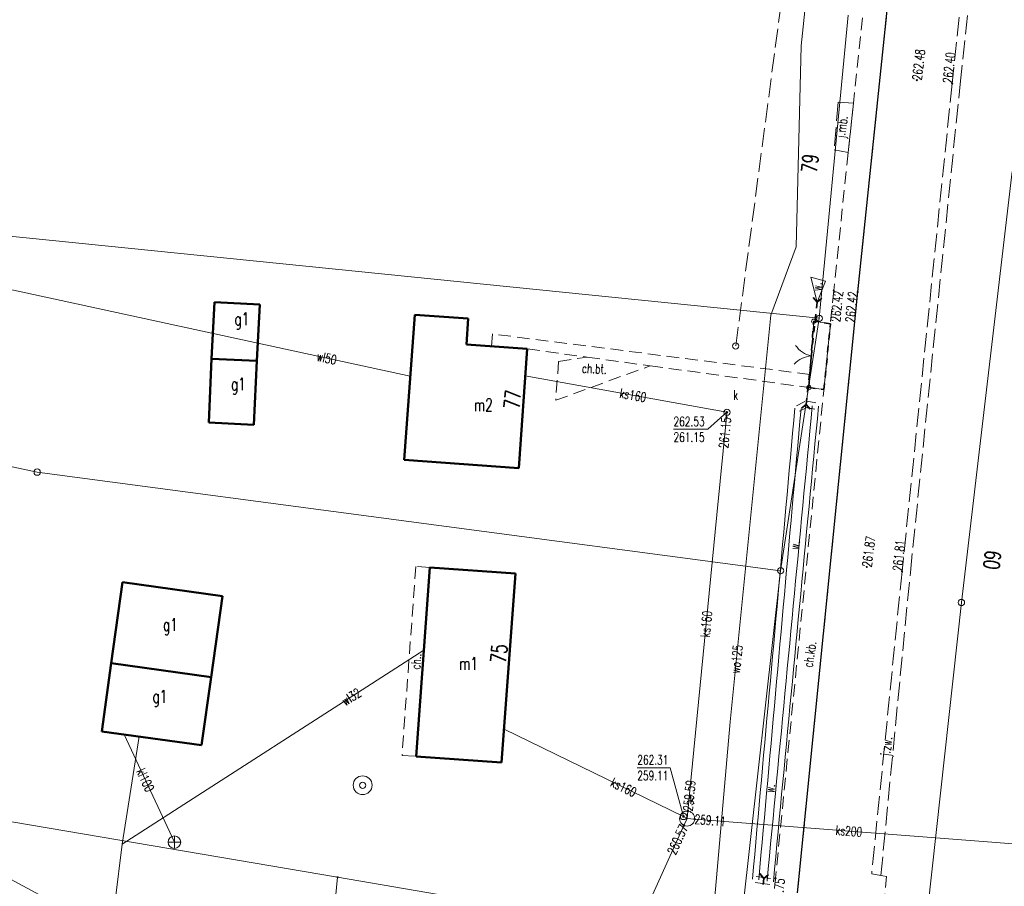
# Model space of a CAD drawing. Header units: metres. Extents: x 8389512 to 8390482, y 5507926 to 5510333.
# Tile 6 of 49: x 8389882 to 8389961, y 5508299 to 5508368. Entities that reach past the tile are written whole.
import ezdxf
from ezdxf.enums import TextEntityAlignment as Align

# ---------------------------------------------------------------- set-up
doc = ezdxf.new("R2010")
doc.units = ezdxf.units.M
doc.header["$MEASUREMENT"] = 0
for name, pattern in [('1', [0]), ('2_OTKC', [1.5, 1, -0.5]), ('2_OTKJ', [2, 1.5, -0.5]), ('2_OTKK', [0]), ('2_OTKR', [0]), ('2_OTKZ_B', [1, 0.5, -0.5]), ('3_EGBU_A', [0]), ('4_SUKP', [0]), ('4_SUPK', [0]), ('4_SUPP_P', [2, 1.5, -0.5]), ('4_SUWP', [0])]:
    doc.linetypes.add(name, pattern=pattern)
doc.layers.get('0').update_dxf_attribs({"color": 252, "linetype": 'CONTINUOUS', "lineweight": 100})
for name, color, linetype, lineweight in [('Dzialki', 252, '1', 18), ('EADTD_T_0', 252, 'CONTINUOUS', 25), ('EGBB_E_T_0', 252, 'CONTINUOUS', 20), ('EGBB_L_0', 252, '3_EGBU_A', 50), ('OTK_E_T_0', 252, 'CONTINUOUS', 0), ('OTK_E_T_1', 252, 'CONTINUOUS', 0), ('OTK_E_T_4', 252, 'CONTINUOUS', 0), ('OTK_L_0', 252, '2_OTKJ', 18), ('OTK_L_1', 252, '2_OTKK', 25), ('OTK_L_2', 252, '2_OTKC', 18), ('OTK_L_5', 252, 'CONTINUOUS', 18), ('OTK_L_8', 252, 'CONTINUOUS', 35), ('OTO_L_1', 252, 'CONTINUOUS', 18), ('OTR_T_0', 252, 'CONTINUOUS', 18), ('P_SUK_T_3', 252, 'CONTINUOUS', 18), ('P_SUKP_L_0', 252, '4_SUPP_P', 18), ('Punkty', 252, 'CONTINUOUS', 9), ('SUK_E_T_4', 252, 'CONTINUOUS', 0), ('SUK_T_0', 252, 'CONTINUOUS', 18), ('SUK_T_3', 252, 'CONTINUOUS', 18), ('SUP_E_T_1', 7, 'CONTINUOUS', 0), ('SUP_L_1', 252, '4_SUPK', 18), ('SUP_T_4', 7, 'CONTINUOUS', 18), ('SUW_T_3', 252, 'CONTINUOUS', 18), ('SUWP_E_T_0', 5, 'CONTINUOUS', 0), ('SUWP_L_0', 5, '4_SUWP', 18)]:
    doc.layers.add(name, color=color, linetype=linetype, lineweight=lineweight)
for name, color, linetype, lineweight, true_color in [('SUKP_E_T_0', 7, 'CONTINUOUS', 0, 0x803300), ('SUKP_L_0', 7, '4_SUKP', 18, 0x803300), ('SUKR_T_0', 7, 'CONTINUOUS', 18, 0x803300)]:
    doc.layers.add(name, color=color, linetype=linetype, lineweight=lineweight, true_color=true_color)
doc.styles.get("Standard").update_dxf_attribs({"font": 'Simplex.SHX', "width": 0.75})

# ---------------------------------------------------------------- blocks, each defined once
blk = doc.blocks.new('GRT')
at = {"linetype": 'Continuous'}
blk.add_circle((0, 0), 0.25, dxfattribs=at)
blk = doc.blocks.new('GRO')
at = {"linetype": 'Continuous'}
blk.add_circle((0, 0), 0.045, dxfattribs=at)
blk = doc.blocks.new('2_OTRS')
at = {"linetype": 'Continuous'}
blk.add_circle((0, 0), 0.045, dxfattribs=at)
blk = doc.blocks.new('4_SUKS')
at = {"linetype": 'Continuous'}
blk.add_circle((0, 0), 0.25, dxfattribs=at)
blk = doc.blocks.new('4_SUKE')
at = {"linetype": 'Continuous'}
for p, q in [((-0.5, 0), (0.5, 0)), ((0, -0.5), (0, 0.5))]:
    blk.add_line(p, q, dxfattribs=at)
blk.add_circle((0, 0), 0.5, dxfattribs=at)
blk = doc.blocks.new('4_SUPS')
at = {"linetype": 'Continuous'}
blk.add_circle((0, 0), 0.0625, dxfattribs=at)
blk = doc.blocks.new('4_SUPW')
at = {"linetype": 'Continuous'}
blk.add_circle((0, 0), 0.25, dxfattribs=at)
blk = doc.blocks.new('4_SUWS')
at = {"linetype": 'Continuous'}
for radius in [0.75, 0.25]:
    blk.add_circle((0, 0), radius, dxfattribs=at)

msp = doc.modelspace()

# ---------------------------------------------------------------- linework, layer by layer
at = {"layer": 'Dzialki'}
for p, q in [((8389946.09, 5508344.56), (8389948.39, 5508368.72)), ((8389961.45, 5508356.25), (8389957.41, 5508321.91)), ((8389880.8, 5508351.19), (8389946.09, 5508344.56)), ((8389819.78, 5508345.98), (8389883.8, 5508332.3)), ((8389943.01, 5508324.44), (8389946.09, 5508344.56)), ((8389883.8, 5508332.3), (8389943.01, 5508324.44)), ((8389939.66, 5508294.57), (8389943.01, 5508324.44)), ((8389957.41, 5508321.91), (8389954.18, 5508292.44)), ((8389796.23, 5508318.98), (8389907.72, 5508300.01)), ((8389907.72, 5508300.01), (8389904.04, 5508262.07)), ((8389907.72, 5508300.01), (8389939.66, 5508294.57))]:
    msp.add_line(p, q, dxfattribs=at)
at = {"layer": 'EGBB_L_0', "linetype": '3_EGBU_A'}
for p, q in [((8389897.69, 5508341.34), (8389897.91, 5508345.84)), ((8389901.52, 5508345.67), (8389897.91, 5508345.84)), ((8389901.3, 5508341.17), (8389901.52, 5508345.67)), ((8389913.03, 5508333.27), (8389913.87, 5508344.84)), ((8389918.13, 5508344.54), (8389913.87, 5508344.84)), ((8389917.99, 5508342.46), (8389918.13, 5508344.54)), ((8389922.83, 5508342.12), (8389917.99, 5508342.46)), ((8389922.15, 5508332.61), (8389922.83, 5508342.12)), ((8389897.46, 5508336.25), (8389897.69, 5508341.34)), ((8389901.3, 5508341.17), (8389897.69, 5508341.34)), ((8389901.06, 5508336.08), (8389901.3, 5508341.17)), ((8389901.06, 5508336.08), (8389897.46, 5508336.25)), ((8389922.15, 5508332.61), (8389913.03, 5508333.27)), ((8389913.99, 5508309.64), (8389915.08, 5508324.7)), ((8389921.89, 5508324.21), (8389915.08, 5508324.7)), ((8389920.79, 5508309.15), (8389921.89, 5508324.21)), ((8389889.7, 5508317.08), (8389890.59, 5508323.52)), ((8389898.56, 5508322.41), (8389890.59, 5508323.52)), ((8389897.67, 5508315.97), (8389898.56, 5508322.41)), ((8389888.94, 5508311.64), (8389889.7, 5508317.08)), ((8389897.67, 5508315.97), (8389889.7, 5508317.08)), ((8389896.9, 5508310.53), (8389897.67, 5508315.97)), ((8389896.9, 5508310.53), (8389888.94, 5508311.64)), ((8389920.79, 5508309.15), (8389913.99, 5508309.64))]:
    msp.add_line(p, q, dxfattribs=at)
at = {"layer": 'OTK_L_0', "linetype": '2_OTKJ'}
for p, q in [((8389957.31, 5508363.23), (8389960.188, 5508390.575)), ((8389952.89, 5508382.54), (8389949.15, 5508346.66)), ((8389957.43, 5508370.537), (8389956.67, 5508363.26)), ((8389956.67, 5508363.26), (8389952.68, 5508324.38)), ((8389953.34, 5508324.31), (8389957.31, 5508363.23)), ((8389947.58, 5508361.79), (8389947.28, 5508357.99)), ((8389948.807, 5508361.698), (8389947.58, 5508361.79)), ((8389948.393, 5508357.761), (8389948.807, 5508361.698)), ((8389947.28, 5508357.99), (8389948.393, 5508357.761)), ((8389949.15, 5508346.66), (8389944.35, 5508298.78)), ((8389952.68, 5508324.38), (8389950.265, 5508300.296)), ((8389950.995, 5508300.148), (8389953.34, 5508324.31)), ((8389951.43, 5508300.06), (8389950.265, 5508300.296)), ((8389950.265, 5508300.296), (8389950.995, 5508300.148)), ((8389950.99, 5508295.21), (8389951.43, 5508300.06))]:
    msp.add_line(p, q, dxfattribs=at)
at = {"layer": 'OTK_L_1', "linetype": '2_OTKK'}
for p, q in [((8389949.15, 5508346.66), (8389952.89, 5508382.54)), ((8389944.35, 5508298.78), (8389949.15, 5508346.66))]:
    msp.add_line(p, q, dxfattribs=at)
at = {"layer": 'OTK_L_2', "linetype": '2_OTKC'}
for p, q in [((8389949.15, 5508346.66), (8389952.89, 5508382.54)), ((8389949.68, 5508370.01), (8389948.807, 5508361.698)), ((8389948.807, 5508361.698), (8389948.393, 5508357.761)), ((8389948.393, 5508357.761), (8389947.24, 5508346.78)), ((8389944.35, 5508298.78), (8389949.15, 5508346.66)), ((8389947.24, 5508346.78), (8389946.35, 5508337.8)), ((8389945.644, 5508344.329), (8389945.339, 5508340.087)), ((8389946.975, 5508344.106), (8389945.644, 5508344.329)), ((8389946.457, 5508338.878), (8389946.975, 5508344.106)), ((8389920.052, 5508343.315), (8389919.983, 5508342.32)), ((8389945.339, 5508340.087), (8389920.052, 5508343.315)), ((8389919.983, 5508342.32), (8389922.83, 5508342.12)), ((8389922.83, 5508342.12), (8389927.608, 5508341.46)), ((8389925.331, 5508341.127), (8389925.1, 5508338.024)), ((8389925.331, 5508341.127), (8389927.608, 5508341.46)), ((8389927.608, 5508341.46), (8389932.63, 5508340.771)), ((8389925.1, 5508338.024), (8389932.63, 5508340.771)), ((8389932.63, 5508340.771), (8389945.258, 5508339.04)), ((8389945.258, 5508339.04), (8389945.339, 5508340.087)), ((8389945.339, 5508340.087), (8389945.258, 5508339.04)), ((8389945.258, 5508339.04), (8389946.457, 5508338.878)), ((8389946.35, 5508337.8), (8389942.6, 5508299.95)), ((8389913.955, 5508324.786), (8389912.857, 5508309.725)), ((8389915.08, 5508324.7), (8389913.955, 5508324.786)), ((8389914.736, 5508319.942), (8389915.08, 5508324.7)), ((8389913.985, 5508309.641), (8389914.736, 5508319.942)), ((8389912.857, 5508309.725), (8389913.985, 5508309.641)), ((8389942.6, 5508299.95), (8389942.519, 5508299.155))]:
    msp.add_line(p, q, dxfattribs=at)
at = {"layer": 'OTK_L_5', "linetype": '2_OTKR'}
for p, q in [((8389945.41, 5508347.83), (8389945.91, 5508345.84)), ((8389946.58, 5508347.53), (8389945.41, 5508347.83)), ((8389945.91, 5508345.84), (8389946.58, 5508347.53))]:
    msp.add_line(p, q, dxfattribs=at)
at = {"layer": 'OTK_L_5', "linetype": '2_OTKJ'}
for p, q in [((8389944.141, 5508337.392), (8389944.052, 5508336.404)), ((8389944.938, 5508337.924), (8389944.278, 5508337.594)), ((8389945.162, 5508337.476), (8389944.502, 5508337.146)), ((8389944.639, 5508337.348), (8389944.55, 5508336.36)), ((8389945.736, 5508337.324), (8389945.006, 5508337.454)), ((8389945.824, 5508337.816), (8389945.094, 5508337.946)), ((8389945.436, 5508336.596), (8389945.531, 5508337.594)), ((8389945.934, 5508336.549), (8389946.029, 5508337.546)), ((8389945.342, 5508335.599), (8389945.436, 5508336.596)), ((8389945.839, 5508335.552), (8389945.934, 5508336.549)), ((8389944.052, 5508336.404), (8389943.964, 5508335.417)), ((8389944.55, 5508336.36), (8389944.462, 5508335.372)), ((8389943.964, 5508335.417), (8389943.875, 5508334.429)), ((8389944.462, 5508335.372), (8389944.373, 5508334.384)), ((8389945.247, 5508334.602), (8389945.342, 5508335.599)), ((8389945.745, 5508334.554), (8389945.839, 5508335.552)), ((8389943.875, 5508334.429), (8389943.786, 5508333.441)), ((8389944.373, 5508334.384), (8389944.284, 5508333.396)), ((8389945.152, 5508333.604), (8389945.247, 5508334.602)), ((8389945.65, 5508333.557), (8389945.745, 5508334.554)), ((8389943.786, 5508333.441), (8389943.698, 5508332.453)), ((8389944.284, 5508333.396), (8389944.196, 5508332.408)), ((8389945.057, 5508332.607), (8389945.152, 5508333.604)), ((8389945.555, 5508332.56), (8389945.65, 5508333.557)), ((8389944.963, 5508331.609), (8389945.057, 5508332.607)), ((8389945.46, 5508331.562), (8389945.555, 5508332.56)), ((8389943.698, 5508332.453), (8389943.609, 5508331.465)), ((8389944.196, 5508332.408), (8389944.107, 5508331.42)), ((8389943.609, 5508331.465), (8389943.52, 5508330.477)), ((8389944.107, 5508331.42), (8389944.018, 5508330.432)), ((8389944.868, 5508330.612), (8389944.963, 5508331.609)), ((8389945.366, 5508330.565), (8389945.46, 5508331.562)), ((8389943.52, 5508330.477), (8389943.432, 5508329.489)), ((8389944.018, 5508330.432), (8389943.93, 5508329.444)), ((8389944.773, 5508329.615), (8389944.868, 5508330.612)), ((8389945.271, 5508329.567), (8389945.366, 5508330.565)), ((8389943.432, 5508329.489), (8389943.343, 5508328.501)), ((8389943.93, 5508329.444), (8389943.841, 5508328.457)), ((8389944.678, 5508328.617), (8389944.773, 5508329.615)), ((8389945.176, 5508328.57), (8389945.271, 5508329.567)), ((8389944.584, 5508327.62), (8389944.678, 5508328.617)), ((8389945.082, 5508327.573), (8389945.176, 5508328.57)), ((8389943.343, 5508328.501), (8389943.254, 5508327.513)), ((8389943.841, 5508328.457), (8389943.752, 5508327.469)), ((8389943.254, 5508327.513), (8389943.165, 5508326.526)), ((8389943.752, 5508327.469), (8389943.663, 5508326.481)), ((8389944.489, 5508326.623), (8389944.584, 5508327.62)), ((8389944.987, 5508326.575), (8389945.082, 5508327.573)), ((8389943.165, 5508326.526), (8389943.077, 5508325.538)), ((8389943.663, 5508326.481), (8389943.575, 5508325.493)), ((8389944.394, 5508325.625), (8389944.489, 5508326.623)), ((8389944.892, 5508325.578), (8389944.987, 5508326.575)), ((8389943.077, 5508325.538), (8389942.988, 5508324.55)), ((8389943.575, 5508325.493), (8389943.486, 5508324.505)), ((8389944.3, 5508324.628), (8389944.394, 5508325.625)), ((8389944.797, 5508324.581), (8389944.892, 5508325.578)), ((8389942.988, 5508324.55), (8389942.899, 5508323.562)), ((8389943.486, 5508324.505), (8389943.397, 5508323.517)), ((8389944.205, 5508323.63), (8389944.3, 5508324.628)), ((8389944.703, 5508323.583), (8389944.797, 5508324.581)), ((8389942.899, 5508323.562), (8389942.811, 5508322.574)), ((8389943.397, 5508323.517), (8389943.309, 5508322.529)), ((8389944.11, 5508322.633), (8389944.205, 5508323.63)), ((8389944.608, 5508322.586), (8389944.703, 5508323.583)), ((8389942.811, 5508322.574), (8389942.722, 5508321.586)), ((8389943.309, 5508322.529), (8389943.22, 5508321.541)), ((8389944.015, 5508321.636), (8389944.11, 5508322.633)), ((8389944.513, 5508321.588), (8389944.608, 5508322.586)), ((8389942.722, 5508321.586), (8389942.633, 5508320.598)), ((8389943.22, 5508321.541), (8389943.131, 5508320.553)), ((8389943.921, 5508320.638), (8389944.015, 5508321.636)), ((8389944.418, 5508320.591), (8389944.513, 5508321.588)), ((8389942.633, 5508320.598), (8389942.545, 5508319.61)), ((8389943.131, 5508320.553), (8389943.043, 5508319.566)), ((8389943.826, 5508319.641), (8389943.921, 5508320.638)), ((8389944.324, 5508319.594), (8389944.418, 5508320.591)), ((8389942.545, 5508319.61), (8389942.456, 5508318.622)), ((8389943.043, 5508319.566), (8389942.954, 5508318.578)), ((8389943.731, 5508318.644), (8389943.826, 5508319.641)), ((8389944.229, 5508318.596), (8389944.324, 5508319.594)), ((8389942.456, 5508318.622), (8389942.367, 5508317.634)), ((8389942.954, 5508318.578), (8389942.865, 5508317.59)), ((8389943.636, 5508317.646), (8389943.731, 5508318.644)), ((8389944.134, 5508317.599), (8389944.229, 5508318.596)), ((8389942.367, 5508317.634), (8389942.279, 5508316.647)), ((8389942.865, 5508317.59), (8389942.777, 5508316.602)), ((8389943.542, 5508316.649), (8389943.636, 5508317.646)), ((8389944.039, 5508316.602), (8389944.134, 5508317.599)), ((8389942.279, 5508316.647), (8389942.19, 5508315.659)), ((8389942.777, 5508316.602), (8389942.688, 5508315.614)), ((8389943.447, 5508315.652), (8389943.542, 5508316.649)), ((8389943.945, 5508315.604), (8389944.039, 5508316.602)), ((8389942.19, 5508315.659), (8389942.101, 5508314.671)), ((8389942.688, 5508315.614), (8389942.599, 5508314.626)), ((8389943.352, 5508314.654), (8389943.447, 5508315.652)), ((8389943.85, 5508314.607), (8389943.945, 5508315.604)), ((8389942.101, 5508314.671), (8389942.013, 5508313.683)), ((8389942.599, 5508314.626), (8389942.511, 5508313.638)), ((8389943.257, 5508313.657), (8389943.352, 5508314.654)), ((8389943.755, 5508313.61), (8389943.85, 5508314.607)), ((8389942.013, 5508313.683), (8389941.924, 5508312.695)), ((8389942.511, 5508313.638), (8389942.422, 5508312.65)), ((8389943.163, 5508312.659), (8389943.257, 5508313.657)), ((8389943.66, 5508312.612), (8389943.755, 5508313.61)), ((8389941.924, 5508312.695), (8389941.835, 5508311.707)), ((8389942.422, 5508312.65), (8389942.333, 5508311.662)), ((8389943.068, 5508311.662), (8389943.163, 5508312.659)), ((8389943.566, 5508311.615), (8389943.66, 5508312.612)), ((8389941.835, 5508311.707), (8389941.747, 5508310.719)), ((8389942.333, 5508311.662), (8389942.245, 5508310.674)), ((8389942.973, 5508310.665), (8389943.068, 5508311.662)), ((8389943.471, 5508310.617), (8389943.566, 5508311.615)), ((8389941.747, 5508310.719), (8389941.658, 5508309.731)), ((8389942.245, 5508310.674), (8389942.156, 5508309.687)), ((8389942.878, 5508309.667), (8389942.973, 5508310.665)), ((8389943.376, 5508309.62), (8389943.471, 5508310.617)), ((8389941.658, 5508309.731), (8389941.569, 5508308.743)), ((8389942.156, 5508309.687), (8389942.067, 5508308.699)), ((8389942.784, 5508308.67), (8389942.878, 5508309.667)), ((8389943.282, 5508308.623), (8389943.376, 5508309.62)), ((8389941.569, 5508308.743), (8389941.48, 5508307.756)), ((8389942.067, 5508308.699), (8389941.978, 5508307.711)), ((8389942.689, 5508307.673), (8389942.784, 5508308.67)), ((8389943.187, 5508307.625), (8389943.282, 5508308.623)), ((8389941.48, 5508307.756), (8389941.392, 5508306.768)), ((8389941.978, 5508307.711), (8389941.89, 5508306.723)), ((8389942.594, 5508306.675), (8389942.689, 5508307.673)), ((8389943.092, 5508306.628), (8389943.187, 5508307.625)), ((8389941.392, 5508306.768), (8389941.303, 5508305.78)), ((8389941.89, 5508306.723), (8389941.801, 5508305.735)), ((8389942.5, 5508305.678), (8389942.594, 5508306.675)), ((8389942.997, 5508305.631), (8389943.092, 5508306.628)), ((8389941.303, 5508305.78), (8389941.214, 5508304.792)), ((8389941.801, 5508305.735), (8389941.712, 5508304.747)), ((8389942.405, 5508304.68), (8389942.5, 5508305.678)), ((8389942.903, 5508304.633), (8389942.997, 5508305.631)), ((8389941.214, 5508304.792), (8389941.126, 5508303.804)), ((8389941.712, 5508304.747), (8389941.624, 5508303.759)), ((8389942.31, 5508303.683), (8389942.405, 5508304.68)), ((8389942.808, 5508303.636), (8389942.903, 5508304.633)), ((8389941.126, 5508303.804), (8389941.037, 5508302.816)), ((8389941.624, 5508303.759), (8389941.535, 5508302.771)), ((8389942.215, 5508302.686), (8389942.31, 5508303.683)), ((8389942.713, 5508302.638), (8389942.808, 5508303.636)), ((8389941.037, 5508302.816), (8389940.948, 5508301.828)), ((8389941.535, 5508302.771), (8389941.446, 5508301.783)), ((8389942.121, 5508301.688), (8389942.215, 5508302.686)), ((8389942.618, 5508301.641), (8389942.713, 5508302.638)), ((8389940.948, 5508301.828), (8389940.86, 5508300.84)), ((8389941.446, 5508301.783), (8389941.358, 5508300.796)), ((8389942.026, 5508300.691), (8389942.121, 5508301.688)), ((8389942.524, 5508300.644), (8389942.618, 5508301.641)), ((8389940.86, 5508300.84), (8389940.771, 5508299.852)), ((8389941.358, 5508300.796), (8389941.269, 5508299.808)), ((8389941.931, 5508299.694), (8389942.026, 5508300.691)), ((8389942.429, 5508299.646), (8389942.524, 5508300.644)), ((8389940.986, 5508299.582), (8389941.566, 5508299.502)), ((8389941.054, 5508300.078), (8389941.634, 5508299.998)), ((8389941.634, 5508299.998), (8389942.214, 5508299.918)), ((8389941.566, 5508299.502), (8389942.146, 5508299.422))]:
    msp.add_line(p, q, dxfattribs=at)
at = {"layer": 'OTK_L_8', "linetype": '2_OTKJ'}
for p, q in [((8389945.599, 5508346.225), (8389945.91, 5508345.84)), ((8389945.91, 5508345.84), (8389945.86, 5508345.362)), ((8389946.295, 5508346.151), (8389945.91, 5508345.84)), ((8389945.809, 5508344.885), (8389945.759, 5508344.407)), ((8389945.708, 5508343.929), (8389945.658, 5508343.452)), ((8389945.607, 5508342.974), (8389945.557, 5508342.496)), ((8389945.506, 5508342.019), (8389945.456, 5508341.541)), ((8389945.405, 5508341.063), (8389945.355, 5508340.586)), ((8389945.304, 5508340.108), (8389945.254, 5508339.63)), ((8389945.203, 5508339.153), (8389945.153, 5508338.675)), ((8389945.103, 5508338.197), (8389945.05, 5508337.7)), ((8389945.05, 5508337.7), (8389944.665, 5508337.389)), ((8389945.05, 5508337.7), (8389945.361, 5508337.315)), ((8389941.66, 5508299.92), (8389941.348, 5508300.304)), ((8389941.609, 5508299.423), (8389941.66, 5508299.92)), ((8389941.66, 5508299.92), (8389942.044, 5508300.232))]:
    msp.add_line(p, q, dxfattribs=at)
at = {"layer": 'OTK_L_8', "linetype": '2_OTKZ_B'}
for p, q in [((8389945.258, 5508339.04), (8389945.644, 5508344.329)), ((8389946.975, 5508344.106), (8389945.644, 5508344.329)), ((8389946.457, 5508338.878), (8389946.975, 5508344.106)), ((8389945.258, 5508339.04), (8389946.457, 5508338.878))]:
    msp.add_line(p, q, dxfattribs=at)
at = {"layer": 'OTO_L_1'}
for p, q in [((8389945.497, 5508342.308), (8389945.644, 5508344.329)), ((8389945.387, 5508340.812), (8389945.497, 5508342.308)), ((8389945.258, 5508339.04), (8389945.406, 5508341.061))]:
    msp.add_line(p, q, dxfattribs=at)
for centre in [(8389945.644, 5508344.329), (8389945.258, 5508339.04)]:
    msp.add_circle(centre, 0.17, dxfattribs=at)
for centre, start, end in [((8389945.862, 5508343.515), 213.80445, 257.87882), ((8389945.573, 5508339.564), 93.76772, 137.8421)]:
    msp.add_arc(centre, 2, start, end, dxfattribs=at)
at = {"layer": 'P_SUKP_L_0', "linetype": '4_SUPP_P'}
msp.add_line((8389939.435, 5508342.358), (8389945.518, 5508388.307), dxfattribs=at)
at = {"layer": 'SUKP_L_0', "linetype": '4_SUKP'}
for p, q in [((8389938.735, 5508337.072), (8389922.676, 5508339.969)), ((8389937.936, 5508328.886), (8389938.696, 5508336.668)), ((8389938.696, 5508336.668), (8389938.735, 5508337.072)), ((8389935.62, 5508305.283), (8389937.936, 5508328.886)), ((8389890.72, 5508311.392), (8389894.731, 5508302.804)), ((8389920.984, 5508311.801), (8389935.278, 5508304.857)), ((8389935.562, 5508304.686), (8389935.62, 5508305.283)), ((8389935.278, 5508304.857), (8389935.562, 5508304.686)), ((8389935.562, 5508304.686), (8389935.314, 5508304.14)), ((8389936.16, 5508304.64), (8389935.562, 5508304.686)), ((8389973.053, 5508301.787), (8389936.16, 5508304.64)), ((8389935.314, 5508304.14), (8389929.228, 5508290.709))]:
    msp.add_line(p, q, dxfattribs=at)
at = {"layer": 'SUKR_T_0', "linetype": 'Continuous', "lineweight": 0}
for p, q in [((8389938.735, 5508337.072), (8389937.22, 5508335.711)), ((8389934.478, 5508335.711), (8389937.22, 5508335.711)), ((8389931.597, 5508308.738), (8389934.203, 5508308.738)), ((8389935.278, 5508304.857), (8389934.203, 5508308.738))]:
    msp.add_line(p, q, dxfattribs=at)
at = {"layer": 'SUP_L_1', "linetype": '4_SUPK'}
msp.add_circle((8389935.562, 5508304.686), 0.6, dxfattribs=at)
at = {"layer": 'SUWP_L_0', "linetype": '4_SUWP'}
for p, q in [((8389946.06, 5508379.66), (8389944.64, 5508366.27)), ((8389944.64, 5508366.27), (8389944.24, 5508350.25)), ((8389901.366, 5508342.572), (8389808.866, 5508362.702)), ((8389944.24, 5508350.25), (8389942.23, 5508344.8)), ((8389942.23, 5508344.8), (8389939, 5508312.4)), ((8389913.515, 5508339.956), (8389901.366, 5508342.572)), ((8389890.562, 5508302.646), (8389914.603, 5508318.113)), ((8389939, 5508312.4), (8389937.42, 5508294.56)), ((8389891.917, 5508311.225), (8389890.562, 5508302.646)), ((8389874.047, 5508303.94), (8389887.324, 5508296.826)), ((8389890.562, 5508302.646), (8389890.005, 5508298.12))]:
    msp.add_line(p, q, dxfattribs=at)

# ---------------------------------------------------------------- block references
at = {"layer": 'OTR_T_0'}
for p in [(8389953.86, 5508363.54), (8389956.67, 5508363.26), (8389947.24, 5508346.78), (8389949.15, 5508346.66), (8389949.87, 5508324.74), (8389952.68, 5508324.38), (8389942.6, 5508299.95)]:
    msp.add_blockref('2_OTRS', p, dxfattribs=at)
at = {"layer": 'P_SUK_T_3'}
msp.add_blockref('4_SUKS', (8389939.435, 5508342.358), dxfattribs=at)
at = {"layer": 'Punkty'}
for name, p in [('GRT', (8389946.09, 5508344.56)), ('GRT', (8389883.8, 5508332.3)), ('GRT', (8389943.01, 5508324.44)), ('GRT', (8389957.41, 5508321.91)), ('GRO', (8389907.72, 5508300.01))]:
    msp.add_blockref(name, p, dxfattribs=at)
at = {"layer": 'SUK_T_0'}
msp.add_blockref('4_SUKE', (8389894.731, 5508302.804), dxfattribs=at)
at = {"layer": 'SUK_T_3'}
msp.add_blockref('4_SUKS', (8389938.735, 5508337.072), dxfattribs=at)
at = {"layer": 'SUKR_T_0'}
for p in [(8389938.696, 5508336.668), (8389938.735, 5508337.072), (8389935.62, 5508305.283), (8389935.278, 5508304.857), (8389936.16, 5508304.64), (8389935.314, 5508304.14)]:
    msp.add_blockref('4_SUPS', p, dxfattribs=at)
at = {"layer": 'SUP_T_4'}
msp.add_blockref('4_SUPW', (8389935.278, 5508304.857), dxfattribs=at)
at = {"layer": 'SUW_T_3'}
msp.add_blockref('4_SUWS', (8389909.722, 5508307.345), dxfattribs=at)

# ---------------------------------------------------------------- texts
at = {"layer": 'EADTD_T_0', "width": 0.7}
for s, rotation, p in [('79', 84.22999, (8389945.97, 5508356.84)), ('77', 84.71999, (8389922.275, 5508338.035)), ('60', 263.29, (8389959.24, 5508325.37)), ('75', 84.93, (8389921.2, 5508317.785))]:
    msp.add_text(s, height=1.25, rotation=rotation, dxfattribs=at).set_placement(p, align=Align.CENTER)
at = {"layer": 'EGBB_E_T_0', "width": 0.7}
for s, p in [('g1', (8389900.096, 5508344.343)), ('g1', (8389899.824, 5508339.154)), ('m2', (8389919.329, 5508337.666)), ('g1', (8389894.405, 5508319.983)), ('m1', (8389918.153, 5508317.049)), ('g1', (8389893.568, 5508314.259))]:
    msp.add_text(s, height=1, dxfattribs=at).set_placement(p, align=Align.MIDDLE)
at = {"layer": 'OTK_E_T_0', "lineweight": 9, "width": 0.7}
for s, rotation, p in [('j.mb.', 81.79765, (8389947.975, 5508359.797)), ('j.zw.', 82.82117, (8389951.54, 5508310.432))]:
    msp.add_text(s, height=0.75, rotation=rotation, dxfattribs=at).set_placement(p, align=Align.MIDDLE)
at = {"layer": 'OTK_E_T_1', "lineweight": 9, "width": 0.7}
for s, rotation, p in [('ch.bt.', 357.53838, (8389928.175, 5508340.544)), ('ch.kb.', 81.35252, (8389945.331, 5508317.784)), ('ch..', 85.83274, (8389913.97, 5508317.213))]:
    msp.add_text(s, height=0.75, rotation=rotation, dxfattribs=at).set_placement(p, align=Align.MIDDLE)
at = {"layer": 'OTK_E_T_4', "lineweight": 9, "width": 0.7}
for rotation, p in [(87.43622, (8389945.897, 5508347.084)), (82.60042, (8389944.132, 5508326.485)), (82.87499, (8389942.164, 5508307.09))]:
    msp.add_text('w.', height=0.75, rotation=rotation, dxfattribs=at).set_placement(p, align=Align.MIDDLE)
at = {"layer": 'OTR_T_0', "lineweight": 9, "width": 0.7}
for s, rotation, p in [('262.48', 83.23349, (8389953.86, 5508363.54)), ('261.87', 82.58214, (8389949.87, 5508324.74))]:
    msp.add_text(s, height=0.75, rotation=rotation, dxfattribs=at).set_placement(p, align=Align.MIDDLE_LEFT)
for s, rotation, p in [('262.40', 84.04009, (8389956.67, 5508363.26)), ('261.81', 84.14063, (8389952.68, 5508324.38))]:
    msp.add_text(s, height=0.75, rotation=rotation, dxfattribs=at).set_placement(p)
for s, rotation, p in [('262.42', 84.33996, (8389947.24, 5508346.78)), ('261.75', 84.15344, (8389942.6, 5508299.95))]:
    msp.add_text(s, height=0.75, rotation=rotation, dxfattribs=at).set_placement(p, align=Align.TOP_RIGHT)
msp.add_text('262.42', height=0.75, rotation=84.27518, dxfattribs=at).set_placement((8389949.15, 5508346.66), align=Align.RIGHT)
at = {"layer": 'SUK_E_T_4', "lineweight": 9, "width": 0.7}
msp.add_text('k', height=0.75, dxfattribs=at).set_placement((8389939.235, 5508338.072))
at = {"layer": 'SUKP_E_T_0', "lineweight": 9, "width": 0.7}
for s, rotation, p in [('ks160', 349.77177, (8389931.249, 5508338.423)), ('ks160', 84.39591, (8389937.083, 5508320.191)), ('kl100', 295.03407, (8389892.419, 5508307.755)), ('ks160', 334.09127, (8389930.507, 5508307.175)), ('ks200', 355.57802, (8389948.446, 5508303.69))]:
    msp.add_text(s, height=0.75, rotation=rotation, dxfattribs=at).set_placement(p, align=Align.MIDDLE)
at = {"layer": 'SUKR_T_0', "lineweight": 9, "width": 0.7}
for s, p in [('262.53', (8389934.478, 5508336.711)), ('261.15', (8389934.478, 5508335.461)), ('262.31', (8389931.597, 5508309.738)), ('259.11', (8389931.597, 5508308.488))]:
    msp.add_text(s, height=0.75, dxfattribs=at).set_placement(p, align=Align.TOP_LEFT)
for s, rotation, p in [('261.15', 444.42211, (8389938.696, 5508336.668)), ('260.57', 425.62326, (8389935.314, 5508304.14))]:
    msp.add_text(s, height=0.75, rotation=rotation, dxfattribs=at).set_placement(p, align=Align.MIDDLE_RIGHT)
for s, rotation, p in [('259.59', 444.3959, (8389935.62, 5508305.283)), ('259.11', 355.57802, (8389936.16, 5508304.64))]:
    msp.add_text(s, height=0.75, rotation=rotation, dxfattribs=at).set_placement(p, align=Align.MIDDLE_LEFT)
at = {"layer": 'SUP_E_T_1', "lineweight": 9, "width": 0.7}
msp.add_text('k', height=0.75, dxfattribs=at).set_placement((8389935.778, 5508305.857))
at = {"layer": 'SUWP_E_T_0', "lineweight": 9, "width": 0.7}
for s, rotation, p in [('wl50', 347.84825, (8389906.861, 5508341.389)), ('wo125', 84.30693, (8389939.497, 5508317.388)), ('wl32', 32.754, (8389908.818, 5508314.391))]:
    msp.add_text(s, height=0.75, rotation=rotation, dxfattribs=at).set_placement(p, align=Align.MIDDLE)

doc.saveas('drawing.dxf')
